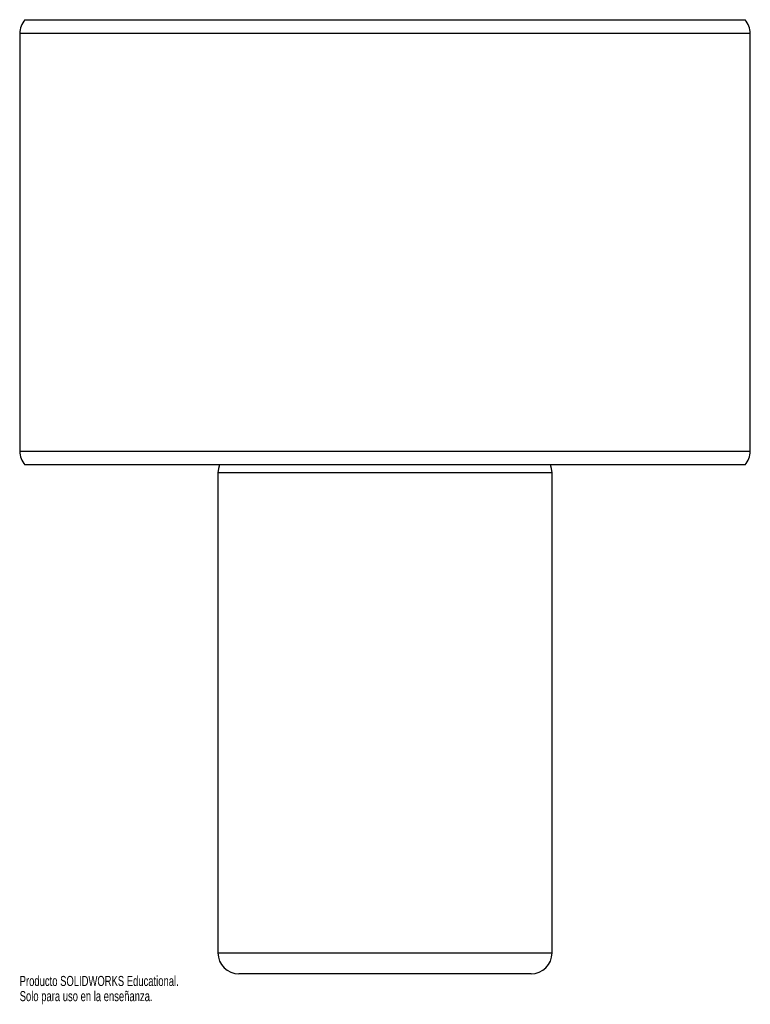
# Paper-space layout '_Izquierda' of a CAD drawing. Header units: millimetres. Extents: x 75 to 425, y -153 to 319.
import ezdxf

# ---------------------------------------------------------------- set-up
doc = ezdxf.new("R2010")
doc.units = ezdxf.units.MM
doc.styles.add('SLDTEXTSTYLE0', font='TXT', dxfattribs={"width": 0.7})

psp = doc.layouts.new('_Izquierda')

# ---------------------------------------------------------------- linework, layer by layer
at = {"color": 7, "linetype": 'Continuous', "lineweight": 25}
for p, q in [((77.5, 318.51), (422.5, 318.51)), ((75, 311.89), (75, 111.89)), ((425, 111.89), (425, 311.89)), ((422.5, 105.28), (77.5, 105.28)), ((170, 101.57), (170, -128.43)), ((330, -128.43), (330, 101.57)), ((320, -138.43), (180, -138.43))]:
    psp.add_line(p, q, dxfattribs=at)
at = {"color": 8, "linetype": 'Continuous', "lineweight": 25}
for p, q in [((425, 311.89), (75, 311.89)), ((75, 111.89), (425, 111.89)), ((330, 101.57), (170, 101.57)), ((170, -128.43), (330, -128.43))]:
    psp.add_line(p, q, dxfattribs=at)
at = {"color": 7, "linetype": 'Continuous', "lineweight": 25, "flags": 128}
for points in [[(170.71, 105.28), (170.19, 103.52), (170, 101.57)], [(330, 101.57), (329.81, 103.52), (329.29, 105.28)]]:
    psp.add_lwpolyline(points, dxfattribs=at)
at = {"color": 7, "linetype": 'Continuous', "lineweight": 25}
for centre, start, end in [((85, 311.89), 138.5904, 180), ((415, 311.89), 0, 41.4096), ((85, 111.89), 180, 221.4096), ((415, 111.89), 318.5904, 0), ((180, -128.43), 180, 270), ((320, -128.43), 270, 0)]:
    psp.add_arc(centre, 10, start, end, dxfattribs=at)

# ---------------------------------------------------------------- texts
at = {"color": 7, "linetype": 'Continuous', "char_height": 4.8336, "attachment_point": 1, "style": 'SLDTEXTSTYLE0'}
for s, insert in [('Producto SOLIDWORKS Educational.', (75, -139.45)), ('Solo para uso en la enseñanza.', (75, -146.7))]:
    psp.add_mtext(s, dxfattribs=dict(at, insert=insert))

doc.saveas('drawing.dxf')
